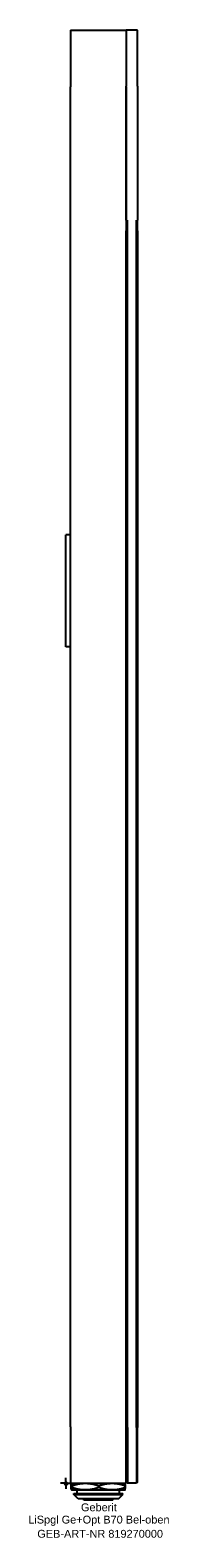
# Model space of a CAD drawing. Header units: millimetres. Extents: x -16 to 46, y -24 to 650.
import ezdxf
from ezdxf.enums import TextEntityAlignment as Align

# ---------------------------------------------------------------- set-up
doc = ezdxf.new("R2010")
doc.units = ezdxf.units.MM
doc.layers.get('0').update_dxf_attribs({"linetype": 'CONTINUOUS'})
for name, color, linetype, lineweight in [('Arbeitspunkt(DIN)', 7, 'CONTINUOUS', 25), ('GEB-ART-NR', 1, 'CONTINUOUS', 18), ('GEB-BEZUG', 2, 'CONTINUOUS', 25), ('GEB-TEXT', 5, 'CONTINUOUS', 18)]:
    doc.layers.add(name, color=color, linetype=linetype, lineweight=lineweight)
doc.layers.add('GEB-KONTUR-A', color=5, linetype='CONTINUOUS')
doc.styles.get("Standard").update_dxf_attribs({"font": 'arial.ttf'})

# ---------------------------------------------------------------- blocks, each defined once
blk = doc.blocks.new('Einfügepunkt')
at = {"layer": 'GEB-BEZUG'}
for p, q in [((-0.71, -0.71), (0.71, 0.71)), ((-0.71, 0.71), (0.71, -0.71))]:
    blk.add_line(p, q, dxfattribs=at)

msp = doc.modelspace()

# ---------------------------------------------------------------- linework, layer by layer
at = {"layer": 'Arbeitspunkt(DIN)', "ltscale": 25}
for q in [(-2.5, 0), (0, 2.5), (0, -2.5), (2.5, 0)]:
    msp.add_line((0, 0), q, dxfattribs=at)
at = {"layer": 'GEB-KONTUR-A', "ltscale": 25}
for p, q in [((1.99, 650), (1.99, 624.7)), ((1.99, 650), (26.99, 650)), ((32.01, 650), (26.99, 650)), ((26.99, 650), (26.99, 625)), ((32.01, 625), (32.01, 650)), ((1.99, 25.3), (1.99, 624.7)), ((26.99, 565), (26.99, 625)), ((26.99, 624.7), (26.99, 25.3)), ((32.01, 625), (32.01, 565)), ((27, 25), (27, 560.03)), ((27.5, 25), (27.5, 565)), ((31.5, 25), (31.5, 565)), ((32, 560.03), (32, 25)), ((32.01, 540), (32.01, 565)), ((27, 540), (26.99, 540)), ((32.01, 540), (32, 540)), ((1.99, 424.2), (0, 424.2)), ((0, 374.2), (0, 424.2)), ((1.99, 374.2), (0, 374.2)), ((1.99, 25.3), (1.99, 0)), ((26.99, 0), (26.99, 25.3)), ((27, 25), (27, 0.5)), ((27.5, 25), (27.5, 0)), ((31.5, 25), (31.5, 0)), ((32, 0.5), (32, 25)), ((1.99, 0), (26.99, 0)), ((2.49, 0), (2.49, 0)), ((26.49, 0), (26.49, 0)), ((27, 0.5), (27.5, 0)), ((31.5, 0), (27.5, 0)), ((32, 0.5), (31.5, 0)), ((2.37, -1.93), (2.37, -1.07)), ((2.49, -3), (2.49, -3)), ((2.49, -3), (2.49, -3)), ((2.49, -3), (8.67, -3)), ((2.61, -1.93), (2.61, -1.07)), ((3.49, -5), (3.49, -4.5)), ((3.49, -4.5), (25.49, -4.5)), ((5.49, -7), (3.49, -5)), ((3.49, -5), (25.49, -5)), ((4.98, -4.5), (4.98, -3)), ((8.67, -3), (20.67, -3)), ((14.73, -1.07), (14.73, -1.93)), ((20.67, -3), (26.49, -3)), ((23.49, -7), (25.49, -5)), ((24, -4.5), (24, -3)), ((25.49, -5), (25.49, -4.5)), ((26.49, -3), (26.49, -3)), ((26.61, -1.93), (26.61, -1.07)), ((23.49, -7), (5.49, -7)), ((7.99, -7.5), (7.99, -7)), ((20.99, -7.5), (7.99, -7.5)), ((20.99, -7.5), (20.99, -7))]:
    msp.add_line(p, q, dxfattribs=at)
for centre, start, end in [((2.5, 565), 348.52166, 0), ((56.5, 565), 180, 191.47834)]:
    msp.add_arc(centre, 25, start, end, dxfattribs=at)
for points, weights in [([(2.37, -1.07), (2.44, 0), (2.49, 0)], [1.19615241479, 1.28867512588, 1.28867512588]), ([(2.49, 0), (2.55, 0), (2.61, -1.07)], [1.28867512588, 1.28867512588, 1.1961524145]), ([(2.61, -1.07), (5.86, 0), (8.67, 0)], [1.19615241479, 1.28867512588, 1.28867512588]), ([(8.67, 0), (11.48, 0), (14.73, -1.07)], [1.28867512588, 1.28867512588, 1.1961524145]), ([(14.73, -1.07), (17.91, 0), (20.67, 0)], [1.19615241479, 1.28867512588, 1.28867512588]), ([(20.67, 0), (23.43, 0), (26.61, -1.07)], [1.28867512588, 1.28867512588, 1.1961524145]), ([(2.49, -3), (2.44, -3), (2.37, -1.93)], [1.28867512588, 1.28867512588, 1.1961524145]), ([(2.61, -1.93), (2.55, -3), (2.49, -3)], [1.19615241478, 1.28867512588, 1.28867512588]), ([(8.67, -3), (5.86, -3), (2.61, -1.93)], [1.28867512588, 1.28867512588, 1.1961524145]), ([(14.73, -1.93), (11.48, -3), (8.67, -3)], [1.19615241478, 1.28867512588, 1.28867512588]), ([(20.67, -3), (17.91, -3), (14.73, -1.93)], [1.28867512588, 1.28867512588, 1.1961524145]), ([(26.61, -1.93), (23.43, -3), (20.67, -3)], [1.19615241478, 1.28867512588, 1.28867512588]), ([(26.61, -1.07), (26.55, -0.03), (26.49, 0)], [1.19615241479, 1.28567665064, 1.28857795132]), ([(26.49, -3), (26.55, -2.97), (26.61, -1.93)], [1.28857795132, 1.28567665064, 1.1961524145])]:
    msp.add_rational_spline(points, weights, degree=2, dxfattribs=at)

# ---------------------------------------------------------------- block references
at = {"ltscale": 25}
msp.add_blockref('Einfügepunkt', (0, 0), dxfattribs=at)

# ---------------------------------------------------------------- texts
at = {"layer": 'GEB-ART-NR'}
msp.add_text('GEB-ART-NR 819270000', height=3.5, dxfattribs=at).set_placement((15.31, -24.34), align=Align.CENTER)
at = {"layer": 'GEB-TEXT'}
for s, p in [('Geberit', (14.75, -12.5)), ('LiSpgl Ge+Opt B70 Bel-oben', (14.75, -18))]:
    msp.add_text(s, height=3.5, dxfattribs=at).set_placement(p, align=Align.CENTER)

doc.saveas('drawing.dxf')
